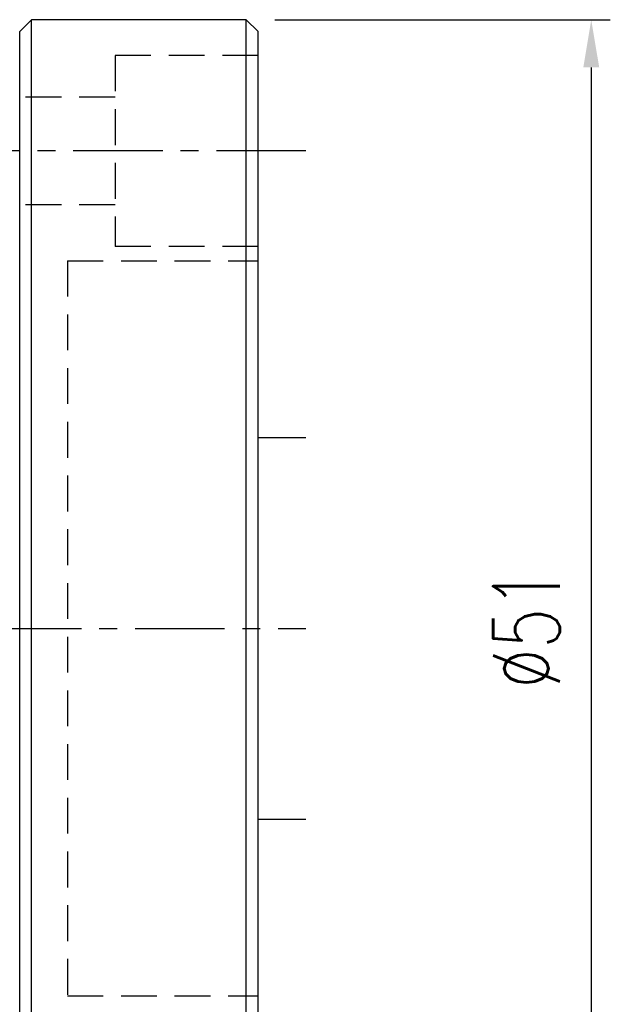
# Model space of a CAD drawing. Header units: millimetres. Extents: x -51 to 291, y -54 to 83.
# Tile 98 of 99: x 193 to 217, y -16 to 25. Entities that reach past the tile are written whole.
import ezdxf

# ---------------------------------------------------------------- set-up
doc = ezdxf.new("R2010")
doc.units = ezdxf.units.MM
doc.linetypes.add('CENTER', pattern=[2, 1.25, -0.25, 0.25, -0.25])
doc.linetypes.add('DASHED', pattern=[0.75, 0.5, -0.25])
for name, color, linetype in [('CL', 1, 'CENTER'), ('DIM', 4, 'Continuous'), ('HID', 2, 'DASHED'), ('OUT', 3, 'Continuous')]:
    doc.layers.add(name, color=color, linetype=linetype)
doc.styles.add('DIM-7', font='SIMPLEX.shx', dxfattribs={"width": 0.7, "bigfont": 'chineset.shx'})
doc.dimstyles.new('CNS', dxfattribs={"dimtxt": 3.5, "dimasz": 2.5, "dimexe": 1, "dimexo": 1.5, "dimgap": 0.09, "dimtad": 0, "dimdsep": 46, "dimtxsty": 'DIM-7', "dimcen": 0.09, "dimclrd": 1, "dimclre": 1, "dimclrt": 4, "dimadec": 0, "dimazin": 0, "dimtfac": 1, "dimtix": 1, "dimtmove": 2, "dimatfit": 3, "dimfxl": 1, "dimtvp": 0.971429, "dimtolj": 1, "dimarcsym": 0})

# ---------------------------------------------------------------- blocks, each defined once
blk = doc.blocks.new('*D13')
at = {"layer": 'DEFPOINTS', "color": 0}
for p in [(202.136, 25.5), (202.136, -25.5), (216.607, -25.5)]:
    blk.add_point(p, dxfattribs=at)
at = {"layer": 'DIM', "color": 0, "lineweight": -2}
for p, q in [((203.336, 25.5), (217.407, 25.5)), ((216.607, 23.5), (216.607, -23.5)), ((203.336, -25.5), (217.407, -25.5))]:
    blk.add_line(p, q, dxfattribs=at)
at = {"layer": 'DIM', "color": 0}
for points in [[(216.274, 23.5), (216.941, 23.5), (216.607, 25.5)], [(216.274, -23.5), (216.941, -23.5), (216.607, -25.5)]]:
    blk.add_solid(points, dxfattribs=at)
at = {"layer": 'DIM', "color": 0, "insert": (213.887, 0), "char_height": 2.8, "attachment_point": 5, "rotation": 90, "style": 'DIM-7'}
blk.add_mtext('\\A1;%%C51', dxfattribs=at)
blk = doc.blocks.new('*D15')
at = {"layer": 'DEFPOINTS', "color": 0}
for p in [(174.636, -3), (192.636, -25), (192.636, -34.415)]:
    blk.add_point(p, dxfattribs=at)
at = {"layer": 'DIM', "color": 0, "lineweight": -2}
for p, q in [((174.636, -4.2), (174.636, -35.215)), ((192.636, -26.2), (192.636, -35.215)), ((176.636, -34.415), (190.636, -34.415))]:
    blk.add_line(p, q, dxfattribs=at)
at = {"layer": 'DIM', "color": 0}
for points in [[(176.636, -34.081), (176.636, -34.748), (174.636, -34.415)], [(190.636, -34.081), (190.636, -34.748), (192.636, -34.415)]]:
    blk.add_solid(points, dxfattribs=at)
at = {"layer": 'DIM', "color": 0, "insert": (183.636, -31.695), "char_height": 2.8, "attachment_point": 5, "style": 'DIM-7'}
blk.add_mtext('\\A1;18', dxfattribs=at)
blk = doc.blocks.new('*D16')
at = {"layer": 'DEFPOINTS', "color": 0}
for p in [(152.636, -14.9), (202.636, -25), (152.636, -44.415)]:
    blk.add_point(p, dxfattribs=at)
at = {"layer": 'DIM', "color": 0, "lineweight": -2}
for p, q in [((152.636, -16.1), (152.636, -45.215)), ((202.636, -26.2), (202.636, -45.215)), ((200.636, -44.415), (154.636, -44.415))]:
    blk.add_line(p, q, dxfattribs=at)
at = {"layer": 'DIM', "color": 0}
for points in [[(154.636, -44.081), (154.636, -44.748), (152.636, -44.415)], [(200.636, -44.081), (200.636, -44.748), (202.636, -44.415)]]:
    blk.add_solid(points, dxfattribs=at)
at = {"layer": 'DIM', "color": 0, "insert": (177.636, -41.695), "char_height": 2.8, "attachment_point": 5, "style": 'DIM-7'}
blk.add_mtext('\\A1;50', dxfattribs=at)

msp = doc.modelspace()

# ---------------------------------------------------------------- linework, layer by layer
at = {"layer": 'CL', "color": 7, "ltscale": 3}
for p, q in [((204.636, 20), (190.636, 20)), ((149.475, 0), (204.636, 0))]:
    msp.add_line(p, q, dxfattribs=at)
at = {"layer": 'HID', "color": 7, "ltscale": 3}
for p, q in [((196.636, 24), (196.636, 16)), ((202.636, 24), (196.636, 24)), ((196.636, 22.25), (192.636, 22.25)), ((196.636, 17.75), (192.636, 17.75)), ((202.636, 16), (196.636, 16)), ((194.636, 15.4), (194.636, -15.4)), ((194.636, 15.4), (202.636, 15.4)), ((194.636, -15.4), (202.636, -15.4))]:
    msp.add_line(p, q, dxfattribs=at)
at = {"layer": 'OUT', "color": 7}
for p, q in [((193.136, 25.5), (192.636, 25)), ((202.136, 25.5), (193.136, 25.5)), ((193.136, -25.5), (193.136, 25.5)), ((202.136, 25.5), (202.636, 25)), ((202.136, -25.5), (202.136, 25.5)), ((192.636, -25), (192.636, 25)), ((202.636, -25), (202.636, 25)), ((202.636, 8), (204.636, 8)), ((202.636, -8), (204.636, -8))]:
    msp.add_line(p, q, dxfattribs=at)

# ---------------------------------------------------------------- dimensions: what is measured, and where the dimension line sits
at = {"layer": 'DIM', "color": 7}
dim = msp.add_linear_dim(base=(216.607, -25.5), p1=(202.136, 25.5), p2=(202.136, -25.5), angle=90, text='%%C<>', dimstyle='CNS', override={"dimscale": 0.8, "dimclrd": 0, "dimclre": 0, "dimclrt": 0}, dxfattribs=at)
dim.commit()
dim.dimension.update_dxf_attribs({"geometry": '*D13', "text_midpoint": (213.887, 0)})
for base, p1, p2, picture, middle in [((192.636, -34.415), (174.636, -3), (192.636, -25), '*D15', (183.636, -31.695)), ((152.636, -44.415), (202.636, -25), (152.636, -14.9), '*D16', (177.636, -41.695))]:
    dim = msp.add_linear_dim(base=base, p1=p1, p2=p2, dimstyle='CNS', override={"dimscale": 0.8, "dimclrd": 0, "dimclre": 0, "dimclrt": 0}, dxfattribs=at)
    dim.commit()
    dim.dimension.update_dxf_attribs({"geometry": picture, "text_midpoint": middle})

doc.saveas('drawing.dxf')
